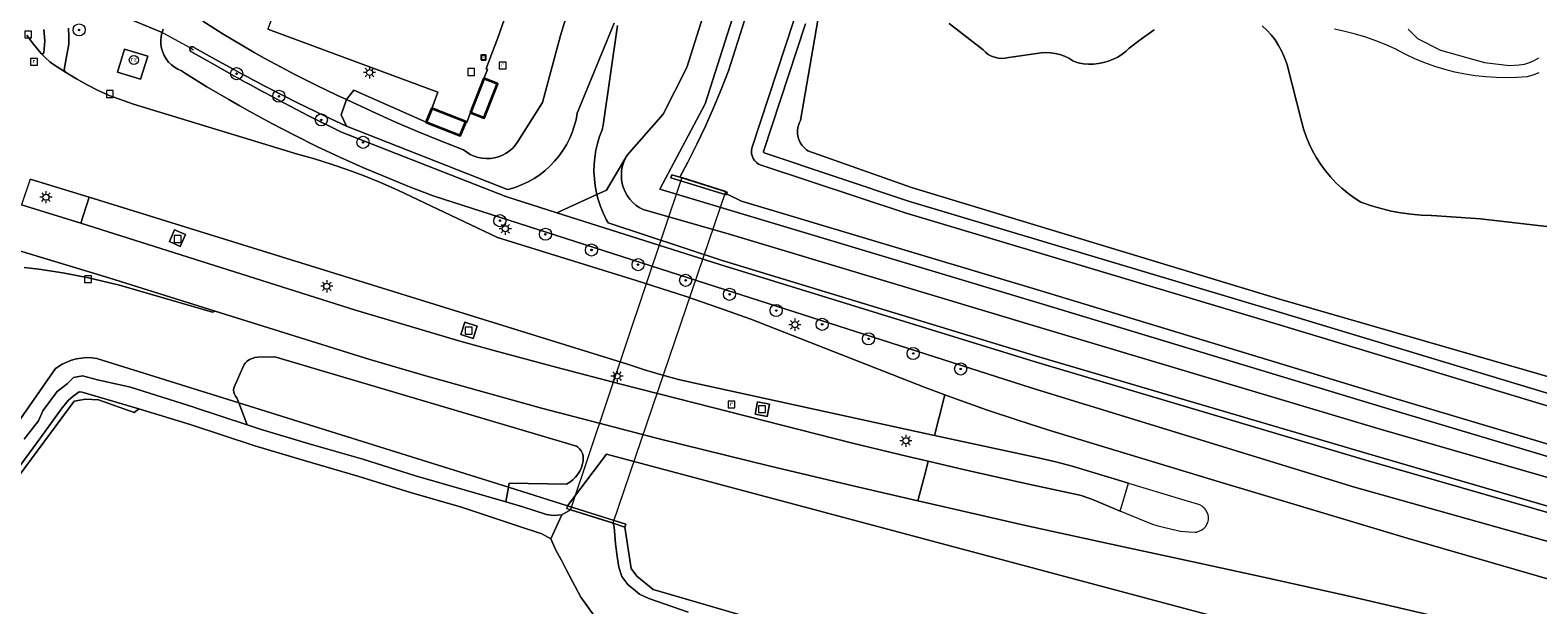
# Model space of a CAD drawing. Header units: metres. Extents: x 125158 to 132124, y 450612 to 454469.
# Tile 166 of 173: x 130621 to 130869, y 453941 to 454036. Entities that reach past the tile are written whole.
import ezdxf
from ezdxf.enums import TextEntityAlignment as Align

# ---------------------------------------------------------------- set-up
doc = ezdxf.new("R2010")
doc.units = ezdxf.units.M
doc.layers.get('0').update_dxf_attribs({"color": 8})
for name, color, linetype, lineweight in [('B-XX-GR-BEPLANTING_CULTUUR_BOSPLANTSOEN-GV', 8, 'Continuous', 18), ('B-XX-GR-BOOM-S', 8, 'Continuous', 25), ('B-XX-GR-HAAG-G', 8, 'GR-HAAG1', 13), ('B-XX-IE-MEUBILAIR_WEGMEUBILAIR-S', 8, 'Continuous', 25), ('B-XX-IE-TERREINAFSCHEIDING-GV', 8, 'Continuous', 18), ('B-XX-KL-ET_LS_OV_LICHTMAST-S', 8, 'Continuous', 25), ('B-XX-KW-KUNSTWERK_DUIKER-GV', 8, 'Continuous', 18), ('B-XX-OG-BEBOUWING-GV', 8, 'Continuous', 35), ('B-XX-OG-TERREIN_CULTUURSCHEIDING-GV', 8, 'Continuous', 18), ('B-XX-OG-WATER-GV', 8, 'Continuous', 18), ('B-XX-OG-WATER_SLOOT-GV', 8, 'Continuous', 18), ('B-XX-OG-WEG-GV', 8, 'Continuous', 18), ('B-XX-RI-GWA_KOLK-S', 8, 'Continuous', 25), ('B-XX-RI-GWA_RIOOLPUT-S', 8, 'Continuous', 25), ('B-XX-VH-VERHARDING_ASFALT-GV', 8, 'Continuous', 18)]:
    doc.layers.add(name, color=color, linetype=linetype, lineweight=lineweight)
doc.styles.add('NLCS-ISO', font='NLCS-ISO.ttf')
doc.linetypes.add('GR-HAAG1', pattern='A,6,[176,NLCS.SHX,S=0.125,R=0,X=0,Y=0],-2', length=8)

# ---------------------------------------------------------------- blocks, each defined once
blk = doc.blocks.new('SRI-KOLK-SO')
at = {"color": 0, "linetype": 'ByBlock', "lineweight": 18}
blk.add_lwpolyline([(-1.125, -1.125), (1.125, -1.125), (1.125, 1.125), (-1.125, 1.125)], close=True, dxfattribs=at)
blk = doc.blocks.new('SRI-PUT_INSPECTIEPUT_RIOOLPUT-SO')
at = {"color": 0, "linetype": 'ByBlock', "lineweight": 18}
blk.add_lwpolyline([(-1.12, -1.12), (1.12, -1.12), (1.12, 1.12), (-1.12, 1.12)], close=True, dxfattribs=at)
at = {"color": 0, "linetype": 'ByBlock', "lineweight": 18, "style": 'NLCS-ISO'}
blk.add_text('r', height=1.5, dxfattribs=at).set_placement((0, 0.28), align=Align.MIDDLE_CENTER)
blk = doc.blocks.new('SIE-WEG_SPEELTOESTEL-SO')
at = {"flags": 128}
blk.add_lwpolyline([(-0.75, -0.75), (0.75, -0.75), (0.75, 0.75), (-0.75, 0.75)], close=True, dxfattribs=at)
at = {"style": 'NLCS-ISO'}
blk.add_text('SPT', height=0.45, dxfattribs=at).set_placement((0, 0), align=Align.MIDDLE_CENTER)
blk = doc.blocks.new('SIE-WEG_PAAL_RECLAMEZUIL-SO')
at = {"color": 0, "linetype": 'ByBlock', "lineweight": 18}
blk.add_circle((0, 0), 1.5, dxfattribs=at)
at = {"color": 0, "linetype": 'ByBlock', "lineweight": 18, "style": 'NLCS-ISO'}
blk.add_text('rz', height=1.5, dxfattribs=at).set_placement((0, 0.23), align=Align.MIDDLE_CENTER)
blk = doc.blocks.new('SKL-ET_OV_LICHTMAST-SO')
at = {"color": 0, "linetype": 'ByBlock', "lineweight": 18}
for points in [[(-1.25, 0), (-2, 0)], [(-1.41, 1.41), (-0.88, 0.88)], [(0, 2), (0, 1.25)], [(0.88, 0.88), (1.41, 1.41)], [(2, 0), (1.25, 0)], [(-1.41, -1.41), (-0.88, -0.88)], [(0, -1.25), (0, -2)], [(0.88, -0.88), (1.41, -1.41)]]:
    blk.add_lwpolyline(points, dxfattribs=at)
blk.add_circle((0, 0), 1, dxfattribs=at)
blk = doc.blocks.new('SGR-BOOM_01-SO')
at = {"linetype": 'ByBlock', "lineweight": 18}
h = blk.add_hatch(color=0, dxfattribs=at)
h.dxf.hatch_style = 1
edge = h.paths.add_edge_path()
edge.add_arc((0, 0), 0.25, 0, 360)
at = {"color": 0, "linetype": 'ByBlock', "lineweight": 18}
for radius in [2, 0.25]:
    blk.add_circle((0, 0), radius, dxfattribs=at)

msp = doc.modelspace()

# ---------------------------------------------------------------- linework, layer by layer
at = {"layer": 'B-XX-GR-BEPLANTING_CULTUUR_BOSPLANTSOEN-GV'}
for points in [[(130719.89, 454073.35), (130708.1, 454034.74), (130705.14, 454023.66), (130701.11, 454017.23), (130700.71, 454016.67), (130700.25, 454016.15), (130699.74, 454015.69), (130699.17, 454015.29), (130698.57, 454014.97), (130697.92, 454014.71), (130697.26, 454014.53), (130696.57, 454014.43), (130695.89, 454014.41), (130695.2, 454014.46), (130694.52, 454014.6), (130693.87, 454014.82), (130693.24, 454015.1), (130692.65, 454015.46), (130692.13, 454015.86), (130688.32, 454017.34), (130684.54, 454018.89), (130680.79, 454020.51), (130677.07, 454022.2), (130676.87, 454022.3), (130672.82, 454024.16), (130671.94, 454021.66), (130672.81, 454019.75), (130699.41, 454009.3), (130699.72, 454009.38), (130700.77, 454009.71), (130701.81, 454010.12), (130702.81, 454010.6), (130703.77, 454011.15), (130704.7, 454011.76), (130705.57, 454012.45), (130706.39, 454013.19), (130707.16, 454013.99), (130707.87, 454014.84), (130708.52, 454015.75), (130709.09, 454016.69), (130709.6, 454017.68), (130710.04, 454018.7), (130710.4, 454019.75), (130710.69, 454020.82), (130710.89, 454021.91), (130716.96, 454036.79)], [(130751.55, 454043.04), (130747.73, 454020.72), (130747.49, 454020.24), (130747.32, 454019.72), (130747.22, 454019.19), (130747.21, 454018.65), (130747.28, 454018.11), (130747.42, 454017.59), (130747.64, 454017.1), (130747.93, 454016.64), (130748.29, 454016.23), (130748.7, 454015.88), (130748.93, 454015.72), (130766.01, 454009.64), (130826.57, 453991.24), (130877.81, 453976.44)], [(130806.02, 454035.68), (130803.96, 454034.2), (130801.94, 454032.66), (130801.41, 454032.17), (130800.75, 454031.65), (130800.04, 454031.19), (130799.29, 454030.81), (130798.51, 454030.49), (130797.71, 454030.26), (130796.88, 454030.1), (130796.04, 454030.02), (130795.2, 454030.02), (130794.36, 454030.09), (130793.53, 454030.25), (130792.73, 454030.49), (130792.62, 454030.57), (130791.95, 454030.98), (130791.24, 454031.32), (130790.5, 454031.59), (130789.74, 454031.78), (130788.96, 454031.89), (130788.18, 454031.92), (130787.39, 454031.88), (130782.07, 454031.1), (130782, 454031.09), (130781.44, 454030.98), (130780.86, 454030.96), (130780.29, 454031.01), (130779.73, 454031.14), (130779.2, 454031.35), (130778.69, 454031.63), (130778.24, 454031.98), (130777.83, 454032.39), (130772.21, 454036.75)], [(130896.96, 454000.18), (130859.85, 454004.46), (130851.85, 454005), (130851.75, 454005.01), (130850.08, 454005.08), (130848.41, 454005.22), (130846.75, 454005.46), (130845.11, 454005.76), (130843.48, 454006.15), (130841.87, 454006.61), (130840.28, 454007.16), (130840.15, 454007.23), (130839.05, 454007.94), (130837.99, 454008.71), (130836.99, 454009.54), (130836.03, 454010.44), (130835.13, 454011.39), (130834.29, 454012.4), (130833.51, 454013.45), (130832.8, 454014.55), (130832.16, 454015.69), (130831.59, 454016.87), (130831.09, 454018.08), (130830.66, 454019.32), (130830.32, 454020.59), (130827.99, 454029.88), (130827.87, 454030.23), (130827.51, 454031.22), (130827.07, 454032.19), (130826.55, 454033.11), (130825.98, 454034), (130825.33, 454034.84), (130824.62, 454035.62), (130823.86, 454036.36)]]:
    msp.add_lwpolyline(points, dxfattribs=at)
msp.add_lwpolyline([(130655.06, 453974.09), (130699.53, 453960.15), (130699.64, 453960.8), (130709.11, 453960.66), (130709.66, 453960.97), (130710.16, 453961.35), (130710.61, 453961.79), (130711, 453962.28), (130711.33, 453962.82), (130711.58, 453963.39), (130711.76, 453963.99), (130711.84, 453964.43), (130711.88, 453964.87), (130711.84, 453965.31), (130711.73, 453965.73), (130711.53, 453966.14), (130711.27, 453966.49), (130710.95, 453966.8), (130710.75, 453966.94), (130661, 453981.66), (130658.2, 453981.6), (130657.73, 453981.55), (130657.28, 453981.42), (130656.85, 453981.22), (130656.47, 453980.95), (130656.14, 453980.62), (130655.97, 453980.4), (130654.24, 453976.56), (130654.19, 453976.2), (130654.22, 453975.84), (130654.33, 453975.49), (130654.51, 453975.18), (130654.74, 453974.93)], close=True, dxfattribs=at)
at = {"layer": 'B-XX-GR-HAAG-G'}
for points in [[(130642.4, 454035.22), (130642.67, 454035.11), (130646.98, 454032.74)], [(130646.98, 454032.74), (130647.61, 454032.4)]]:
    msp.add_lwpolyline(points, dxfattribs=at)
at = {"layer": 'B-XX-IE-TERREINAFSCHEIDING-GV'}
for points in [[(130735.49, 454008.57), (130735.59, 454008.88), (130727.8, 454011.33), (130726.5, 454011.74), (130726.35, 454011.26), (130735.44, 454008.41)], [(130716.8, 453954.2), (130718.76, 453953.58), (130718.91, 453954.05), (130709.3, 453957.09), (130709.15, 453956.62), (130709.75, 453956.43)]]:
    msp.add_lwpolyline(points, close=True, dxfattribs=at)
at = {"layer": 'B-XX-KW-KUNSTWERK_DUIKER-GV'}
msp.add_lwpolyline([(130716.82, 453954.27), (130735.37, 454008.99), (130728.12, 454011.32), (130709.77, 453956.49)], close=True, dxfattribs=at)
at = {"layer": 'B-XX-OG-BEBOUWING-GV'}
for points in [[(130693.3, 454022.03), (130695.54, 454021.16), (130697.72, 454026.75), (130695.48, 454027.62)], [(130686.89, 454022.69), (130685.99, 454020.41), (130691.6, 454018.21), (130692.5, 454020.47)]]:
    msp.add_lwpolyline(points, close=True, dxfattribs=at)
at = {"layer": 'B-XX-OG-TERREIN_CULTUURSCHEIDING-GV'}
for points in [[(130699.2, 454038.42), (130697.81, 454034.36), (130695.88, 454029.3), (130696.06, 454029.15), (130695.48, 454027.62), (130697.72, 454026.75), (130695.54, 454021.16), (130693.3, 454022.03), (130692.67, 454020.4), (130692.5, 454020.47), (130691.6, 454018.21), (130685.99, 454020.41), (130674.02, 454025.71), (130672.82, 454024.16), (130676.87, 454022.3), (130677.07, 454022.2), (130680.79, 454020.51), (130684.54, 454018.89), (130688.32, 454017.34), (130692.13, 454015.86), (130692.65, 454015.46), (130693.24, 454015.1), (130693.87, 454014.82), (130694.52, 454014.6), (130695.2, 454014.46), (130695.89, 454014.41), (130696.57, 454014.43), (130697.26, 454014.53), (130697.92, 454014.71), (130698.57, 454014.97), (130699.17, 454015.29), (130699.74, 454015.69), (130700.25, 454016.15), (130700.71, 454016.67), (130701.11, 454017.23), (130705.14, 454023.66), (130708.1, 454034.74), (130719.89, 454073.35)], [(130717.53, 454036.42), (130715.19, 454019.93), (130714.99, 454019.15), (130714.58, 454018.05), (130714.24, 454016.92), (130713.97, 454015.78), (130713.79, 454014.62), (130713.68, 454013.45), (130713.65, 454012.28), (130713.71, 454011.1), (130713.84, 454009.93), (130714.05, 454008.78), (130714.12, 454008.48), (130715.72, 454009.22), (130719.14, 454014.98), (130725.06, 454021.73), (130728.94, 454029.46), (130735.2, 454049.21)], [(130735.2, 454049.21), (130728.94, 454029.46), (130725.06, 454021.73), (130719.14, 454014.98), (130718.79, 454014.37), (130718.52, 454013.72), (130718.32, 454013.04), (130718.2, 454012.35), (130718.2, 454012.31), (130718.16, 454011.64), (130718.2, 454010.94), (130718.32, 454010.24), (130718.51, 454009.57), (130718.78, 454008.92), (130719.13, 454008.3), (130719.54, 454007.73), (130720.01, 454007.21), (130720.54, 454006.74), (130721.12, 454006.34), (130721.74, 454006.01), (130721.77, 454005.99), (130736.19, 454001.88), (130787.17, 453986.55), (130843.34, 453969.76), (130908.93, 453950.78)], [(130929.54, 453947.67), (130844.29, 453973.18), (130787.13, 453990.55), (130724.49, 454009.36), (130732, 454023.48), (130738.54, 454044.04)], [(130877.81, 453976.44), (130826.57, 453991.24), (130766.01, 454009.64), (130748.93, 454015.72), (130748.7, 454015.88), (130748.29, 454016.23), (130747.93, 454016.64), (130747.64, 454017.1), (130747.42, 454017.59), (130747.28, 454018.11), (130747.21, 454018.65), (130747.22, 454019.19), (130747.32, 454019.72), (130747.49, 454020.24), (130747.73, 454020.72), (130751.55, 454043.04)], [(130628.09, 454041.23), (130642.4, 454035.22), (130642.59, 454035.79)], [(130907.63, 453940.89), (130839.08, 453960.16), (130785.74, 453976.56), (130732.27, 453993.72), (130687.31, 454008.22), (130687.12, 454008.29), (130683.23, 454009.77), (130679.36, 454011.33), (130675.53, 454012.95), (130671.73, 454014.65), (130667.96, 454016.43), (130664.23, 454018.27), (130660.54, 454020.19), (130656.88, 454022.18), (130655.14, 454023.16), (130653.4, 454024.15), (130649.81, 454026.28), (130646.26, 454028.48), (130645.59, 454028.91), (130645, 454029.17), (130644.45, 454029.5), (130643.94, 454029.9), (130643.49, 454030.36), (130643.09, 454030.87), (130642.76, 454031.42), (130642.51, 454032.01), (130642.32, 454032.63), (130642.22, 454033.27), (130642.19, 454033.91), (130642.25, 454034.55), (130642.38, 454035.18), (130642.4, 454035.22), (130628.09, 454041.23)], [(130908, 453945.3), (130840.95, 453964.64), (130786.39, 453980.83), (130734.38, 453996.9), (130707.54, 454005.44), (130699.09, 454008.13), (130671.98, 454018.77), (130666.69, 454021.44), (130661.45, 454024.19), (130659.64, 454025.15), (130658.76, 454025.63), (130657, 454026.58), (130656.12, 454027.06), (130654.37, 454028.03), (130650.76, 454030.05), (130647.15, 454032.12), (130647.07, 454032.24), (130646.99, 454032.48), (130646.98, 454032.73), (130646.98, 454032.74), (130646.99, 454032.75), (130647.17, 454032.86), (130647.37, 454032.89), (130647.57, 454032.85), (130647.74, 454032.73), (130651.23, 454030.76), (130654.73, 454028.84), (130655.61, 454028.37), (130656.49, 454027.89), (130657.37, 454027.42), (130658.26, 454026.96), (130659.15, 454026.49), (130660.03, 454026.03), (130664.64, 454023.69), (130669.29, 454021.42), (130672.81, 454019.75), (130671.94, 454021.66), (130672.82, 454024.16), (130671.21, 454024.89), (130667.8, 454026.52), (130664.43, 454028.22), (130661.1, 454029.99), (130659.34, 454030.95), (130657.6, 454031.94), (130655.55, 454033.14), (130652.32, 454035.09), (130649.13, 454037.12)], [(130649.13, 454037.12), (130652.32, 454035.09), (130655.55, 454033.14), (130657.6, 454031.94), (130659.34, 454030.95), (130661.1, 454029.99), (130664.43, 454028.22), (130667.8, 454026.52), (130671.21, 454024.89), (130672.82, 454024.16), (130674.02, 454025.71), (130685.99, 454020.41), (130686.89, 454022.69), (130687.91, 454025.38), (130659.84, 454035.79)], [(130620.12, 454034.78), (130620.99, 454033.57), (130621.91, 454032.41), (130622.52, 454031.72), (130622.68, 454031.71), (130622.83, 454031.77), (130622.93, 454031.9), (130623.06, 454033.87), (130622.92, 454035.73)], [(130626.97, 454035.96), (130627.04, 454034.53), (130627.02, 454033.32), (130626.62, 454030.96), (130626.29, 454029.05), (130626.35, 454028.84), (130626.49, 454028.67), (130628.28, 454027.58), (130630.06, 454026.59), (130631.87, 454025.67), (130633.46, 454024.94), (130633.7, 454024.85), (130637.71, 454023.4), (130664.75, 454015.17), (130667.54, 454014.38), (130670.31, 454013.51), (130673.05, 454012.57), (130675.77, 454011.55), (130678.46, 454010.45), (130681.27, 454009.22), (130697.73, 454001.41), (130720.63, 453994.26), (130728.68, 453991.7), (130734.26, 453989.77), (130739.54, 453987.88), (130768.25, 453976.6), (130771.53, 453975.39), (130773.31, 453974.73), (130778.41, 453972.93), (130783.53, 453971.21), (130788.67, 453969.57), (130791.75, 453968.62), (130816.79, 453961.05), (130830.19, 453957.01), (130847.78, 453951.76), (130865.4, 453946.6), (130883.04, 453941.51)], [(130642.59, 454035.79), (130642.4, 454035.22), (130642.38, 454035.18), (130642.25, 454034.55), (130642.19, 454033.91), (130642.22, 454033.27), (130642.32, 454032.63), (130642.51, 454032.01), (130642.76, 454031.42), (130643.09, 454030.87), (130643.49, 454030.36), (130643.94, 454029.9), (130644.45, 454029.5), (130645, 454029.17), (130645.59, 454028.91), (130646.26, 454028.48), (130649.81, 454026.28), (130653.4, 454024.15), (130655.14, 454023.16), (130656.88, 454022.18), (130660.54, 454020.19), (130664.23, 454018.27), (130667.96, 454016.43), (130671.73, 454014.65), (130675.53, 454012.95), (130679.36, 454011.33), (130683.23, 454009.77), (130687.12, 454008.29), (130687.31, 454008.22), (130732.27, 453993.72), (130785.74, 453976.56), (130839.08, 453960.16), (130907.63, 453940.89)], [(130716.96, 454036.79), (130710.89, 454021.91), (130710.69, 454020.82), (130710.4, 454019.75), (130710.04, 454018.7), (130709.6, 454017.68), (130709.09, 454016.69), (130708.52, 454015.75), (130707.87, 454014.84), (130707.16, 454013.99), (130706.39, 454013.19), (130705.57, 454012.45), (130704.7, 454011.76), (130703.77, 454011.15), (130702.81, 454010.6), (130701.81, 454010.12), (130700.77, 454009.71), (130699.72, 454009.38), (130699.41, 454009.3), (130672.81, 454019.75), (130669.29, 454021.42), (130664.64, 454023.69), (130660.03, 454026.03), (130659.15, 454026.49), (130658.26, 454026.96), (130657.37, 454027.42), (130656.49, 454027.89), (130655.61, 454028.37), (130654.73, 454028.84), (130651.23, 454030.76), (130647.74, 454032.73), (130647.57, 454032.85), (130647.37, 454032.89), (130647.17, 454032.86), (130646.99, 454032.75), (130646.98, 454032.74), (130646.98, 454032.73), (130646.99, 454032.48), (130647.07, 454032.24), (130647.15, 454032.12), (130650.76, 454030.05), (130654.37, 454028.03), (130656.12, 454027.06), (130657, 454026.58), (130658.76, 454025.63), (130659.64, 454025.15), (130661.45, 454024.19), (130666.69, 454021.44), (130671.98, 454018.77), (130699.09, 454008.13), (130707.54, 454005.44), (130714.12, 454008.48), (130714.05, 454008.78), (130713.84, 454009.93), (130713.71, 454011.1), (130713.65, 454012.28), (130713.68, 454013.45), (130713.79, 454014.62), (130713.97, 454015.78), (130714.24, 454016.92), (130714.58, 454018.05), (130714.99, 454019.15), (130715.19, 454019.93), (130717.53, 454036.42)], [(130748.52, 454036.67), (130741.6, 454015.61), (130741.63, 454015.47), (130741.66, 454015.4), (130741.7, 454015.34), (130765.55, 454007.38), (130826.89, 453989), (130877.25, 453973.74)], [(130772.21, 454036.75), (130777.83, 454032.39), (130778.24, 454031.98), (130778.69, 454031.63), (130779.2, 454031.35), (130779.73, 454031.14), (130780.29, 454031.01), (130780.86, 454030.96), (130781.44, 454030.98), (130782, 454031.09), (130782.07, 454031.1), (130787.39, 454031.88), (130788.18, 454031.92), (130788.96, 454031.89), (130789.74, 454031.78), (130790.5, 454031.59), (130791.24, 454031.32), (130791.95, 454030.98), (130792.62, 454030.57), (130792.73, 454030.49), (130793.53, 454030.25), (130794.36, 454030.09), (130795.2, 454030.02), (130796.04, 454030.02), (130796.88, 454030.1), (130797.71, 454030.26), (130798.51, 454030.49), (130799.29, 454030.81), (130800.04, 454031.19), (130800.75, 454031.65), (130801.41, 454032.17), (130801.94, 454032.66), (130803.96, 454034.2), (130806.02, 454035.68)], [(130823.86, 454036.36), (130824.62, 454035.62), (130825.33, 454034.84), (130825.98, 454034), (130826.55, 454033.11), (130827.07, 454032.19), (130827.51, 454031.22), (130827.87, 454030.23), (130827.99, 454029.88), (130830.32, 454020.59), (130830.66, 454019.32), (130831.09, 454018.08), (130831.59, 454016.87), (130832.16, 454015.69), (130832.8, 454014.55), (130833.51, 454013.45), (130834.29, 454012.4), (130835.13, 454011.39), (130836.03, 454010.44), (130836.99, 454009.54), (130837.99, 454008.71), (130839.05, 454007.94), (130840.15, 454007.23), (130840.28, 454007.16), (130841.87, 454006.61), (130843.48, 454006.15), (130845.11, 454005.76), (130846.75, 454005.46), (130848.41, 454005.22), (130850.08, 454005.08), (130851.75, 454005.01), (130851.85, 454005), (130859.85, 454004.46), (130896.96, 454000.18)], [(130869.51, 454028.58), (130868.49, 454028.21), (130867.58, 454027.94), (130865.87, 454027.81), (130864.15, 454027.76), (130862.43, 454027.79), (130860.72, 454027.9), (130859.01, 454028.09), (130857.32, 454028.36), (130855.63, 454028.71), (130853.97, 454029.13), (130852.32, 454029.63), (130850.71, 454030.21), (130849.12, 454030.86), (130847.56, 454031.59), (130846.04, 454032.39), (130845.92, 454032.46), (130844.29, 454033.2), (130842.63, 454033.87), (130840.95, 454034.46), (130839.24, 454034.98), (130837.51, 454035.42), (130835.76, 454035.78)], [(130908.93, 453950.78), (130843.34, 453969.76), (130787.17, 453986.55), (130736.19, 454001.88), (130721.77, 454005.99), (130721.74, 454006.01), (130721.12, 454006.34), (130720.54, 454006.74), (130720.01, 454007.21), (130719.54, 454007.73), (130719.13, 454008.3), (130718.78, 454008.92), (130718.51, 454009.57), (130718.32, 454010.24), (130718.2, 454010.94), (130718.16, 454011.64), (130718.2, 454012.31), (130718.2, 454012.35), (130718.32, 454013.04), (130718.52, 454013.72), (130718.79, 454014.37), (130719.14, 454014.98), (130715.72, 454009.22), (130714.12, 454008.48), (130714.34, 454007.64), (130714.71, 454006.53), (130715.15, 454005.44), (130715.66, 454004.38), (130715.99, 454003.8), (130734.62, 453997.62), (130786.65, 453981.77), (130841.18, 453965.73), (130908.23, 453946.1)], [(130908.23, 453946.1), (130841.18, 453965.73), (130786.65, 453981.77), (130734.62, 453997.62), (130715.99, 454003.8), (130715.66, 454004.38), (130715.15, 454005.44), (130714.71, 454006.53), (130714.34, 454007.64), (130714.12, 454008.48), (130707.54, 454005.44), (130734.38, 453996.9), (130786.39, 453980.83), (130840.95, 453964.64), (130908, 453945.3)], [(130851.41, 453939.1), (130838.4, 453942.1), (130825.36, 453945.02), (130812.97, 453947.71), (130798.97, 453950.73), (130784.83, 453953.85), (130770.7, 453957.06), (130767.09, 453957.9), (130756.59, 453960.34), (130742.51, 453963.7), (130728.43, 453967.14), (130723.98, 453968.26), (130714.48, 453970.7), (130704.99, 453973.22), (130695.53, 453975.82), (130686.09, 453978.49), (130676.68, 453981.24), (130651.18, 453989.22), (130650.74, 453989.05), (130635.4, 453993.54), (130630.25, 453994.74), (130626.05, 453995.57), (130622.1, 453996.18), (130619.64, 453996.41)], [(130617.82, 453969.64), (130624.84, 453979.77), (130625.93, 453980.45), (130626.69, 453980.82), (130627.48, 453981.11), (130628.29, 453981.34), (130629.12, 453981.48), (130629.96, 453981.55), (130630.8, 453981.53), (130631.64, 453981.43), (130655.06, 453974.09), (130654.74, 453974.93), (130654.51, 453975.18), (130654.33, 453975.49), (130654.22, 453975.84), (130654.19, 453976.2), (130654.24, 453976.56), (130655.97, 453980.4), (130656.14, 453980.62), (130656.47, 453980.95), (130656.85, 453981.22), (130657.28, 453981.42), (130657.73, 453981.55), (130658.2, 453981.6), (130661, 453981.66), (130710.75, 453966.94), (130710.95, 453966.8), (130711.27, 453966.49), (130711.53, 453966.14), (130711.73, 453965.73), (130711.84, 453965.31), (130711.88, 453964.87), (130711.84, 453964.43), (130711.76, 453963.99), (130711.58, 453963.39), (130711.33, 453962.82), (130711, 453962.28), (130710.61, 453961.79), (130710.16, 453961.35), (130709.66, 453960.97), (130709.11, 453960.66), (130699.64, 453960.8), (130699.53, 453960.15), (130709.3, 453957.09), (130715.74, 453965.61), (131000, 453889.67)], [(130713.72, 453938.85), (130711.47, 453942), (130710.13, 453944.6), (130709.06, 453946.55), (130708.32, 453948.01), (130707.4, 453949.62), (130706.54, 453951.62), (130705.03, 453952.43), (130701.01, 453953.78), (130691.81, 453956.84), (130683.38, 453959.28), (130674.7, 453962), (130665.84, 453964.54), (130657.71, 453967), (130647.05, 453970.5), (130638.56, 453973.09), (130637.81, 453972.51), (130631.9, 453974.56), (130629.77, 453974.7), (130627.93, 453974.38), (130608.61, 453948.34)], [(131000, 453889.67), (130715.74, 453965.61), (130709.3, 453957.09), (130718.91, 453954.05), (130718.76, 453953.58), (130719.77, 453946.74), (130720.7, 453945.45), (130723.4, 453943.28), (130744.76, 453937.03), (130758.74, 453931.79), (130775.76, 453927.67), (130793.91, 453921.5), (130819.27, 453914.24), (130829.55, 453910.67), (130834.29, 453909.51), (130841.18, 453907.54), (130842.54, 453907.23), (130844.25, 453906.66), (130848.28, 453904.54), (130850.81, 453903.4), (130853.79, 453914.83), (130858.14, 453913.67), (130923.09, 453896.36)]]:
    msp.add_lwpolyline(points, dxfattribs=at)
for points in [[(130695.16, 454039.75), (130695.12, 454039.77), (130678.79, 454045.81), (130669.12, 454049.36), (130665.37, 454050.67), (130663.73, 454046.28), (130661.57, 454040.46), (130659.84, 454035.79), (130687.91, 454025.38), (130686.89, 454022.69), (130692.5, 454020.47), (130692.67, 454020.4), (130693.3, 454022.03), (130695.48, 454027.62), (130696.06, 454029.15), (130695.88, 454029.3), (130697.81, 454034.36), (130699.2, 454038.42)], [(130638.88, 454027.55), (130635.06, 454028.71), (130636.21, 454032.51), (130640.04, 454031.34)], [(130638.88, 454027.55), (130640.04, 454031.34), (130636.21, 454032.51), (130635.06, 454028.71)], [(130774.84, 453963.03), (130784.3, 453960.9), (130793.78, 453958.84), (130794.14, 453958.73), (130795.87, 453958.11), (130797.57, 453957.42), (130800.41, 453956.22), (130801.81, 453960.82), (130792.52, 453963.64), (130789.8, 453964.32), (130786.67, 453965.03), (130769.83, 453968.7), (130729.28, 453977.54), (130727.59, 453977.95), (130724.79, 453978.7), (130722, 453979.53), (130719.18, 453980.45), (130630.36, 454008.07), (130629, 454003.78), (130674.34, 453989.37), (130679.15, 453987.93), (130691.33, 453984.33), (130697.13, 453982.73), (130707.6, 453979.9), (130718.09, 453977.15), (130727.35, 453974.79), (130756.31, 453967.44), (130765.39, 453965.24), (130768.76, 453964.45)], [(130645.42, 453999.92), (130643.62, 454000.73), (130644.48, 454002.67), (130646.29, 454001.87)], [(130643.62, 454000.73), (130645.42, 453999.92), (130646.29, 454001.87), (130644.48, 454002.67)], [(130691.68, 453985.37), (130693.71, 453984.72), (130694.36, 453986.77), (130692.33, 453987.41)], [(130693.71, 453984.72), (130691.68, 453985.37), (130692.33, 453987.41), (130694.36, 453986.77)], [(130742.21, 453971.82), (130742.62, 453973.86), (130740.63, 453974.26), (130740.22, 453972.22)], [(130742.21, 453971.82), (130740.22, 453972.22), (130740.63, 453974.26), (130742.62, 453973.86)]]:
    msp.add_lwpolyline(points, close=True, dxfattribs=at)
at = {"layer": 'B-XX-OG-WATER-GV'}
for points in [[(130740.47, 454043.51), (130735.82, 454028.91), (130734.63, 454025.83), (130733.37, 454022.78), (130732.03, 454019.77), (130730.62, 454016.79), (130729.14, 454013.84), (130727.8, 454011.33), (130735.59, 454008.88), (130735.49, 454008.57), (130737.96, 454007.4), (130787.71, 453992.47), (130844.87, 453975.1), (130910.07, 453955.59)], [(130876.69, 453971.82), (130826.31, 453987.09), (130764.95, 454005.47), (130741.2, 454013.32), (130740.8, 454013.51), (130740.44, 454013.76), (130740.14, 454014.08), (130739.89, 454014.44), (130739.72, 454014.85), (130739.62, 454015.28), (130739.61, 454015.71), (130739.67, 454016.15), (130746.6, 454037.23)], [(130847.93, 454035.81), (130849.48, 454034.26), (130853.27, 454032.3), (130860.51, 454030.29), (130864.65, 454029.77), (130866.24, 454029.92), (130867.15, 454030), (130867.96, 454030.28), (130868.74, 454030.63), (130869.49, 454031.04)], [(130618.55, 453963.14), (130622.38, 453968.33), (130625.75, 453973.02), (130626.9, 453974.46), (130627.77, 453975.21), (130628.76, 453975.88), (130629.23, 453975.85), (130638.56, 453973.09), (130647.05, 453970.5), (130657.71, 453967), (130665.84, 453964.54), (130674.7, 453962), (130683.38, 453959.28), (130691.81, 453956.84), (130701.01, 453953.78), (130705.03, 453952.43), (130706.54, 453951.62), (130708.37, 453955.59), (130706.93, 453955.46), (130705.8, 453955.65), (130701.9, 453956.91), (130699.12, 453957.72), (130692.62, 453959.62), (130684.22, 453962.05), (130675.54, 453964.77), (130666.65, 453967.32), (130658.57, 453969.76), (130656.47, 453970.45), (130647.92, 453973.26), (130647.8, 453973.3), (130637.22, 453976.66), (130631.74, 453977.86), (130629.27, 453978.52), (130627.82, 453978.28), (130626.74, 453977.2), (130625.12, 453975.93), (130622.77, 453972.74), (130622.04, 453971.11), (130619.65, 453968.06)], [(130729.17, 453939.51), (130722.7, 453941.76), (130721.17, 453942.51), (130719.23, 453944.06), (130718.26, 453945.42), (130717.77, 453946.94), (130717.48, 453948.7), (130717.18, 453950.79), (130716.97, 453953.63), (130716.8, 453954.2), (130709.75, 453956.43), (130708.37, 453955.59), (130706.54, 453951.62), (130707.4, 453949.62), (130708.32, 453948.01), (130709.06, 453946.55), (130710.13, 453944.6), (130711.47, 453942), (130713.72, 453938.85)]]:
    msp.add_lwpolyline(points, dxfattribs=at)
at = {"layer": 'B-XX-OG-WATER_SLOOT-GV'}
for points in [[(130738.54, 454044.04), (130732, 454023.48), (130724.49, 454009.36), (130787.13, 453990.55), (130844.29, 453973.18), (130929.54, 453947.67)], [(130910.07, 453955.59), (130844.87, 453975.1), (130787.71, 453992.47), (130737.96, 454007.4), (130735.49, 454008.57), (130735.44, 454008.41), (130726.35, 454011.26), (130726.5, 454011.74), (130727.8, 454011.33), (130729.14, 454013.84), (130730.62, 454016.79), (130732.03, 454019.77), (130733.37, 454022.78), (130734.63, 454025.83), (130735.82, 454028.91), (130740.47, 454043.51)], [(130746.6, 454037.23), (130739.67, 454016.15), (130739.61, 454015.71), (130739.62, 454015.28), (130739.72, 454014.85), (130739.89, 454014.44), (130740.14, 454014.08), (130740.44, 454013.76), (130740.8, 454013.51), (130741.2, 454013.32), (130764.95, 454005.47), (130826.31, 453987.09), (130876.69, 453971.82)], [(130877.25, 453973.74), (130826.89, 453989), (130765.55, 454007.38), (130741.7, 454015.34), (130741.66, 454015.4), (130741.63, 454015.47), (130741.6, 454015.61), (130748.52, 454036.67)], [(130619.65, 453968.06), (130622.04, 453971.11), (130622.77, 453972.74), (130625.12, 453975.93), (130626.74, 453977.2), (130627.82, 453978.28), (130629.27, 453978.52), (130631.74, 453977.86), (130637.22, 453976.66), (130647.8, 453973.3), (130647.92, 453973.26), (130656.47, 453970.45), (130655.06, 453974.09), (130631.64, 453981.43), (130630.8, 453981.53), (130629.96, 453981.55), (130629.12, 453981.48), (130628.29, 453981.34), (130627.48, 453981.11), (130626.69, 453980.82), (130625.93, 453980.45), (130624.84, 453979.77), (130617.82, 453969.64)], [(130608.61, 453948.34), (130627.93, 453974.38), (130629.77, 453974.7), (130631.9, 453974.56), (130637.81, 453972.51), (130638.56, 453973.09), (130629.23, 453975.85), (130628.76, 453975.88), (130627.77, 453975.21), (130626.9, 453974.46), (130625.75, 453973.02), (130622.38, 453968.33), (130618.55, 453963.14)], [(130744.76, 453937.03), (130723.4, 453943.28), (130720.7, 453945.45), (130719.77, 453946.74), (130718.76, 453953.58), (130716.8, 453954.2), (130716.97, 453953.63), (130717.18, 453950.79), (130717.48, 453948.7), (130717.77, 453946.94), (130718.26, 453945.42), (130719.23, 453944.06), (130721.17, 453942.51), (130722.7, 453941.76), (130729.17, 453939.51)]]:
    msp.add_lwpolyline(points, dxfattribs=at)
for points in [[(130655.06, 453974.09), (130656.47, 453970.45), (130658.57, 453969.76), (130666.65, 453967.32), (130675.54, 453964.77), (130684.22, 453962.05), (130692.62, 453959.62), (130699.12, 453957.72), (130699.53, 453960.15)], [(130708.37, 453955.59), (130709.75, 453956.43), (130709.15, 453956.62), (130709.3, 453957.09), (130699.53, 453960.15), (130699.12, 453957.72), (130701.9, 453956.91), (130705.8, 453955.65), (130706.93, 453955.46)]]:
    msp.add_lwpolyline(points, close=True, dxfattribs=at)
at = {"layer": 'B-XX-OG-WEG-GV'}
for points in [[(130620.65, 454011), (130630.36, 454008.07), (130719.18, 453980.45), (130722, 453979.53), (130724.79, 453978.7), (130727.59, 453977.95), (130729.28, 453977.54), (130769.83, 453968.7), (130770.6, 453971.71), (130771.53, 453975.39), (130768.25, 453976.6), (130739.54, 453987.88), (130734.26, 453989.77), (130728.68, 453991.7), (130720.63, 453994.26), (130697.73, 454001.41), (130681.27, 454009.22), (130678.46, 454010.45), (130675.77, 454011.55), (130673.05, 454012.57), (130670.31, 454013.51), (130667.54, 454014.38), (130664.75, 454015.17), (130637.71, 454023.4), (130633.7, 454024.85), (130633.46, 454024.94), (130631.87, 454025.67), (130630.06, 454026.59), (130628.28, 454027.58), (130626.49, 454028.67), (130624.34, 454030.04), (130623.88, 454030.39), (130623.17, 454031.03), (130622.52, 454031.72), (130621.91, 454032.41), (130620.99, 454033.57), (130620.12, 454034.78)], [(130622.92, 454035.73), (130623.06, 454033.87), (130622.93, 454031.9), (130622.83, 454031.77), (130622.68, 454031.71), (130622.52, 454031.72), (130623.17, 454031.03), (130623.88, 454030.39), (130624.34, 454030.04), (130626.49, 454028.67), (130626.35, 454028.84), (130626.29, 454029.05), (130626.62, 454030.96), (130627.02, 454033.32), (130627.04, 454034.53), (130626.97, 454035.96)], [(130607.98, 454002.47), (130633.63, 453994.72), (130651.18, 453989.22), (130676.68, 453981.24), (130686.09, 453978.49), (130695.53, 453975.82), (130704.99, 453973.22), (130714.48, 453970.7), (130723.98, 453968.26), (130728.43, 453967.14), (130742.51, 453963.7), (130756.59, 453960.34), (130767.09, 453957.9), (130767.94, 453961.22), (130768.3, 453962.65), (130768.76, 453964.45), (130765.39, 453965.24), (130756.31, 453967.44), (130727.35, 453974.79), (130718.09, 453977.15), (130707.6, 453979.9), (130697.13, 453982.73), (130691.33, 453984.33), (130679.15, 453987.93), (130674.34, 453989.37), (130629, 454003.78), (130619.25, 454006.8)], [(130619.64, 453996.41), (130622.1, 453996.18), (130626.05, 453995.57), (130630.25, 453994.74), (130635.4, 453993.54), (130650.74, 453989.05), (130651.18, 453989.22), (130633.63, 453994.72), (130607.98, 454002.47)], [(130883.04, 453941.51), (130865.4, 453946.6), (130847.78, 453951.76), (130830.19, 453957.01), (130816.79, 453961.05), (130791.75, 453968.62), (130788.67, 453969.57), (130783.53, 453971.21), (130778.41, 453972.93), (130773.31, 453974.73), (130771.53, 453975.39), (130770.6, 453971.71), (130769.83, 453968.7), (130786.67, 453965.03), (130789.8, 453964.32), (130792.52, 453963.64), (130801.81, 453960.82), (130810.57, 453958.2), (130813.53, 453957.27), (130813.91, 453957.05), (130814.25, 453956.77), (130814.53, 453956.44), (130814.74, 453956.05), (130814.88, 453955.64), (130814.95, 453955.2), (130814.93, 453954.77), (130814.84, 453954.34), (130814.67, 453953.93), (130814.43, 453953.57), (130814.12, 453953.25), (130813.77, 453952.99), (130813.37, 453952.81), (130812.95, 453952.69), (130812.8, 453952.67), (130811.77, 453952.7), (130810.38, 453952.84), (130807.79, 453953.42), (130806.71, 453953.72), (130805.68, 453954.07), (130800.41, 453956.22), (130797.57, 453957.42), (130795.87, 453958.11), (130794.14, 453958.73), (130793.78, 453958.84), (130784.3, 453960.9), (130774.84, 453963.03), (130768.76, 453964.45), (130768.3, 453962.65), (130767.94, 453961.22), (130767.09, 453957.9), (130770.7, 453957.06), (130784.83, 453953.85), (130798.97, 453950.73), (130812.97, 453947.71), (130825.36, 453945.02), (130838.4, 453942.1), (130851.41, 453939.1)]]:
    msp.add_lwpolyline(points, dxfattribs=at)
at = {"layer": 'B-XX-VH-VERHARDING_ASFALT-GV'}
msp.add_lwpolyline([(130629, 454003.78), (130630.36, 454008.07), (130620.65, 454011), (130619.25, 454006.8)], close=True, dxfattribs=at)

# ---------------------------------------------------------------- block references
at = {"layer": 'B-XX-GR-BOOM-S', "xscale": 0.5, "yscale": 0.5, "zscale": 0.5}
for p in [(130628.73, 454035.66), (130654.71, 454028.44), (130661.68, 454024.71), (130668.68, 454020.8), (130675.56, 454017.1), (130698.13, 454004.16), (130705.64, 454001.92), (130713.24, 453999.32), (130720.92, 453996.9), (130728.77, 453994.32), (130736.01, 453992.01), (130743.71, 453989.32), (130751.28, 453987.05), (130758.94, 453984.65), (130766.3, 453982.24), (130774.13, 453979.68)]:
    msp.add_blockref('SGR-BOOM_01-SO', p, dxfattribs=at)
at = {"layer": 'B-XX-IE-MEUBILAIR_WEGMEUBILAIR-S', "xscale": 0.5, "yscale": 0.5, "zscale": 0.5}
for name, p in [('SIE-WEG_PAAL_RECLAMEZUIL-SO', (130637.76, 454030.71)), ('SIE-WEG_SPEELTOESTEL-SO', (130695.41, 454031.12))]:
    msp.add_blockref(name, p, dxfattribs=at)
at = {"layer": 'B-XX-KL-ET_LS_OV_LICHTMAST-S', "xscale": 0.5, "yscale": 0.5, "zscale": 0.5}
for p in [(130676.64, 454028.63), (130623.26, 454008.03), (130699.02, 454002.84), (130669.57, 453993.33), (130746.78, 453986.99), (130717.45, 453978.49), (130765.1, 453967.82)]:
    msp.add_blockref('SKL-ET_OV_LICHTMAST-SO', p, dxfattribs=at)
at = {"layer": 'B-XX-RI-GWA_KOLK-S', "xscale": 0.5, "yscale": 0.5, "zscale": 0.5}
for p in [(130620.33, 454034.91), (130693.38, 454028.71), (130633.79, 454025.08), (130644.98, 454001.14), (130630.19, 453994.5), (130692.99, 453985.99), (130741.36, 453973.05)]:
    msp.add_blockref('SRI-KOLK-SO', p, dxfattribs=at)
at = {"layer": 'B-XX-RI-GWA_RIOOLPUT-S', "xscale": 0.5, "yscale": 0.5, "zscale": 0.5}
for p in [(130621.29, 454030.39), (130698.58, 454029.8), (130736.32, 453973.81)]:
    msp.add_blockref('SRI-PUT_INSPECTIEPUT_RIOOLPUT-SO', p, dxfattribs=at)

doc.saveas('drawing.dxf')
